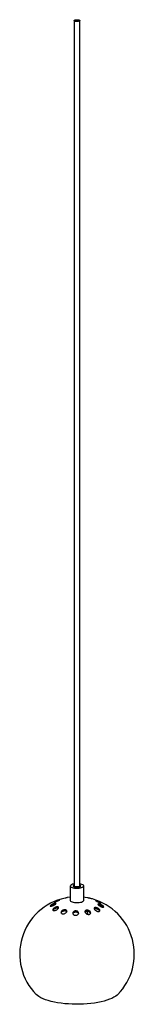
# Paper-space layout '_Dimetric' of a CAD drawing. Header units: millimetres. Extents: x -60 to 60, y -86 to 944.
import ezdxf

# ---------------------------------------------------------------- set-up
doc = ezdxf.new("R2010")
doc.units = ezdxf.units.MM

psp = doc.layouts.new('_Dimetric')

# ---------------------------------------------------------------- linework, layer by layer
at = {"color": 7, "linetype": 'Continuous', "lineweight": 25}
for p, q in [((-3, 942.8), (-3, 37.2)), ((3, 37.2), (3, 942.8)), ((-7, 37.5), (-7, 22.4)), ((-3, 37.6), (-3, 37.4)), ((7, 22.4), (7, 37.5)), ((-10.8, 10.8), (-11, 10.2)), ((11.3, 7.8), (11.2, 9.1))]:
    psp.add_line(p, q, dxfattribs=at)
at = {"color": 7, "linetype": 'Continuous', "lineweight": 25, "flags": 128}
for points in [[(-2, 943.6), (-1.1, 943.7), (0, 943.8), (1, 943.8), (1.9, 943.6), (2.6, 943.3), (2.9, 943), (3, 942.7), (2.6, 942.3), (2, 942.1), (1.1, 941.9), (0, 941.8), (-1, 941.9), (-1.9, 942), (-2.6, 942.3), (-2.9, 942.6), (-3, 943), (-2.6, 943.3), (-2, 943.6)], [(-3, 39.6), (-3.6, 39.5), (-4.8, 39.2), (-5.8, 38.8), (-6.5, 38.3), (-6.9, 37.8), (-7, 37.3), (-6.7, 36.8), (-6, 36.3), (-5.1, 35.9), (-3.9, 35.6), (-2.5, 35.3), (-1, 35.2), (0.6, 35.2), (2.1, 35.3), (3.6, 35.5), (4.8, 35.8), (5.8, 36.2), (6.5, 36.7), (6.9, 37.2), (7, 37.7), (6.7, 38.2), (6, 38.7), (5.1, 39.1), (3.9, 39.5), (3, 39.6)], [(-3, 38.4), (-3.6, 38.1), (-4, 37.7), (-3.9, 37.3), (-3.6, 36.9), (-2.9, 36.6), (-2, 36.4), (-0.8, 36.2), (0.3, 36.2), (1.5, 36.3), (2.5, 36.5), (3.3, 36.8), (3.8, 37.1), (4, 37.5), (3.8, 37.9), (3.3, 38.3), (3, 38.4)], [(-3, 38.4), (-3, 38.3), (-3.6, 38), (-3.9, 37.6), (-3.8, 37.2), (-3.3, 36.8), (-2.5, 36.5), (-1.4, 36.3), (-0.2, 36.2)], [(-0.2, 36.5), (-1.2, 36.6), (-2.2, 36.8), (-2.8, 37), (-3.1, 37.4), (-3.1, 37.8), (-3, 37.8)], [(-0.2, 36.2), (1, 36.3), (2.1, 36.4), (3, 36.7), (3.6, 37.1), (3.9, 37.5), (3.8, 37.9), (3.3, 38.2), (3, 38.4)], [(3, 37.8), (3.1, 37.6), (3.1, 37.3), (2.6, 37), (1.9, 36.7), (0.9, 36.5), (-0.2, 36.5)], [(3.1, 37.4), (3, 37.6), (3, 37.6)], [(-7, 25.7), (-7.2, 25.7), (-9.8, 25.3)], [(-7, 22.4), (-7, 22.2), (-6.7, 21.7), (-6, 21.2), (-5.1, 20.8), (-3.9, 20.5), (-2.5, 20.3), (-1, 20.1), (0.6, 20.1), (2.1, 20.2), (3.6, 20.4), (4.8, 20.7), (5.8, 21.1), (6.5, 21.6), (6.9, 22.1), (7, 22.4)], [(11, 25.1), (8.4, 25.5), (7, 25.7)], [(10.8, 8), (11.1, 8.5), (11.2, 9.1)], [(42.8, -76), (42.2, -76.6), (40.6, -77.8), (38.7, -79), (36.6, -80.1), (34.1, -81.1), (31.4, -82.1), (28.4, -83), (25.2, -83.8), (21.8, -84.4), (18.3, -85), (14.6, -85.5), (10.7, -85.9), (6.8, -86.2), (2.9, -86.3), (-1.1, -86.3), (-5.1, -86.2), (-9, -86), (-12.9, -85.7), (-16.6, -85.3), (-20.3, -84.7), (-23.7, -84.1), (-27, -83.3), (-30.1, -82.5), (-32.9, -81.6), (-35.5, -80.5), (-37.8, -79.5), (-39.8, -78.3), (-41.5, -77.1), (-42.8, -76)]]:
    psp.add_lwpolyline(points, dxfattribs=at)
at = {"color": 7, "linetype": 'Continuous', "lineweight": 25}
for start, end in [(101.9659, 224.5524), (315.4476, 74.4375)]:
    psp.add_arc((0, -33.9), 60, start, end, dxfattribs=at)
for points, knots in [([(-19.9, 22.1), (-20.2, 22), (-20.9, 21.7), (-21.9, 21.4), (-22.9, 21.1), (-23.6, 20.9), (-24, 20.8), (-23.9, 20.9), (-23.6, 21.2), (-23, 21.5), (-22.2, 21.8), (-21.3, 22.2), (-20.3, 22.5), (-19.3, 22.8), (-18.5, 23.1), (-18, 23.1), (-17.9, 23.1), (-18.2, 22.8), (-18.7, 22.6), (-19.3, 22.3), (-19.7, 22.1), (-19.9, 22.1)], [0, 0, 0, 0, 0.055011, 0.109881, 0.168516, 0.230034, 0.290877, 0.34731, 0.398088, 0.445125, 0.491632, 0.540476, 0.593585, 0.651495, 0.71276, 0.773983, 0.831439, 0.883538, 0.931576, 0.978306, 1, 1, 1, 1]), ([(-9.8, 25.3), (-9.9, 25.3), (-10.3, 25.2), (-11, 25.1), (-11.8, 24.9), (-12.3, 24.8), (-12.4, 24.8)], [0, 0, 0, 0, 0.128826, 0.464142, 0.798939, 1, 1, 1, 1]), ([(13.8, 24.5), (13.5, 24.5), (12.9, 24.7), (12, 24.9), (11.3, 25), (11.1, 25.1), (11, 25.1)], [0, 0, 0, 0, 0.2703313, 0.5411402, 0.8026362, 1, 1, 1, 1]), ([(16.1, 23.9), (15.9, 23.9), (15.6, 24), (14.7, 24.2), (14.1, 24.4), (13.8, 24.5)], [0, 0, 0, 0, 0.308624, 0.719215, 1, 1, 1, 1]), ([(19.4, 22.2), (19.3, 22.3), (19.2, 22.4), (19.5, 22.4), (20, 22.4), (20.8, 22.1), (21.8, 21.8), (23, 21.4), (24, 20.9), (24.7, 20.5), (25.2, 20.2), (25.3, 20), (25.2, 19.9), (24.8, 20), (24.1, 20.2), (23.1, 20.5), (22, 20.9), (20.9, 21.4), (20, 21.8), (19.6, 22.1), (19.4, 22.2), (19.4, 22.2)], [0, 0, 0, 0, 0.049713, 0.099318, 0.151742, 0.208794, 0.269564, 0.331145, 0.389565, 0.442388, 0.490474, 0.536803, 0.584482, 0.635835, 0.691989, 0.752301, 0.814013, 0.87323, 0.927329, 0.976606, 1, 1, 1, 1]), ([(-22, 19.3), (-22, 19.2), (-21.9, 19), (-22.2, 18.6), (-22.8, 18.2), (-23.5, 17.7), (-24.5, 17.1), (-25.6, 16.7), (-26.6, 16.4), (-27.4, 16.2), (-27.9, 16.3), (-28, 16.6), (-27.8, 17), (-27.3, 17.4), (-26.6, 17.9), (-25.7, 18.5), (-24.7, 19), (-23.6, 19.3), (-22.7, 19.5), (-22.2, 19.5), (-22, 19.3), (-22, 19.3)], [0, 0, 0, 0, 0.046965, 0.093921, 0.1414, 0.191844, 0.24665, 0.305845, 0.367504, 0.427924, 0.483566, 0.533655, 0.580419, 0.62709, 0.676427, 0.730198, 0.7887, 0.850187, 0.911081, 0.967817, 1, 1, 1, 1]), ([(-27.4, 16.3), (-27.4, 16.3), (-27.2, 16.5), (-26.6, 16.9), (-25.7, 17.4), (-24.7, 17.9), (-23.6, 18.3), (-22.8, 18.5), (-22.6, 18.4), (-22.5, 18.4)], [0, 0, 0, 0, 0.031147, 0.186482, 0.35635, 0.541679, 0.736694, 0.929579, 1, 1, 1, 1]), ([(-19.6, 15.3), (-19.4, 15.2), (-19.2, 15), (-19.3, 14.5), (-19.7, 13.9), (-20.3, 13.2), (-21.2, 12.6), (-22.3, 12), (-23.4, 11.7), (-24.3, 11.7), (-25, 11.8), (-25.3, 12.2), (-25.3, 12.7), (-25.1, 13.3), (-24.5, 13.9), (-23.7, 14.6), (-22.6, 15.2), (-21.5, 15.5), (-20.5, 15.7), (-19.9, 15.6), (-19.6, 15.4), (-19.6, 15.3)], [0, 0, 0, 0, 0.048174, 0.096274, 0.146361, 0.200764, 0.259624, 0.321199, 0.381896, 0.438042, 0.488564, 0.535493, 0.582052, 0.631071, 0.684419, 0.742547, 0.803899, 0.86501, 0.922206, 0.974047, 1, 1, 1, 1]), ([(-25.1, 12), (-25.1, 12.1), (-25, 12.4), (-24.5, 12.9), (-23.7, 13.5), (-22.6, 14.1), (-21.5, 14.5), (-20.5, 14.6), (-19.9, 14.5), (-19.6, 14.4), (-19.6, 14.3)], [0, 0, 0, 0, 0.032853, 0.172412, 0.324966, 0.486366, 0.647184, 0.797354, 0.932931, 1, 1, 1, 1]), ([(-11.8, 9.3), (-12.1, 9.1), (-12.7, 8.6), (-13.8, 8.3), (-14.8, 8.2), (-15.6, 8.4), (-16.2, 8.7), (-16.6, 9.2), (-16.7, 9.9), (-16.5, 10.6), (-15.9, 11.4), (-15, 12.1), (-13.9, 12.5), (-12.8, 12.7), (-11.9, 12.6), (-11.2, 12.3), (-10.8, 11.8), (-10.6, 11.2), (-10.7, 10.5), (-11.2, 9.8), (-11.6, 9.4), (-11.8, 9.3)], [0, 0, 0, 0, 0.057416, 0.114995, 0.168215, 0.216584, 0.262928, 0.31039, 0.361371, 0.417119, 0.477158, 0.538892, 0.598443, 0.652987, 0.702581, 0.749542, 0.796722, 0.846523, 0.900525, 0.959038, 1, 1, 1, 1]), ([(-16.5, 9.2), (-16.5, 9.3), (-16.4, 9.7), (-15.9, 10.3), (-15, 11), (-13.9, 11.5), (-12.9, 11.7), (-11.9, 11.6), (-11.3, 11.3), (-10.9, 10.9), (-10.8, 10.7), (-10.8, 10.6)], [0, 0, 0, 0, 0.055422, 0.197475, 0.344258, 0.486247, 0.616134, 0.733655, 0.844339, 0.955184, 1, 1, 1, 1]), ([(-1.3, 11.4), (-1, 11.4), (-0.4, 11.3), (0.4, 11), (1.1, 10.5), (1.6, 9.9), (1.7, 9.1), (1.5, 8.3), (0.9, 7.5), (0, 7), (-1.1, 6.8), (-2, 6.8), (-2.9, 7.1), (-3.6, 7.5), (-4.2, 8.1), (-4.4, 8.9), (-4.3, 9.7), (-3.8, 10.5), (-2.9, 11.1), (-2.1, 11.3), (-1.5, 11.4), (-1.3, 11.4)], [0, 0, 0, 0, 0.047487, 0.094925, 0.143773, 0.196501, 0.253816, 0.314732, 0.376232, 0.434353, 0.486834, 0.534719, 0.581045, 0.628887, 0.680507, 0.736946, 0.797436, 0.859105, 0.918062, 0.971832, 1, 1, 1, 1]), ([(-4.2, 8.6), (-4.2, 8.6), (-4.2, 8.9), (-3.8, 9.5), (-2.9, 10.1), (-2.1, 10.3), (-1.5, 10.4), (-1.3, 10.4)], [0, 0, 0, 0, 0.035276, 0.330266, 0.611753, 0.867501, 1, 1, 1, 1]), ([(-1.3, 10.4), (-1, 10.4), (-0.4, 10.3), (0.4, 10), (1.1, 9.5), (1.5, 9.1), (1.5, 8.8), (1.5, 8.7)], [0, 0, 0, 0, 0.227133, 0.454018, 0.687886, 0.940984, 1, 1, 1, 1]), ([(10.6, 12.2), (10.9, 12.2), (11.5, 12.1), (12.5, 11.8), (13.3, 11.3), (14, 10.6), (14.3, 9.7), (14.3, 8.9), (13.9, 8.3), (13.1, 7.9), (12.3, 7.7), (11.3, 7.8), (10.4, 8.1), (9.5, 8.6), (8.8, 9.2), (8.3, 10), (8.3, 10.8), (8.6, 11.5), (9.2, 12), (10, 12.2), (10.4, 12.2), (10.6, 12.2)], [0, 0, 0, 0, 0.049673, 0.099238, 0.151606, 0.208601, 0.269337, 0.330933, 0.389415, 0.442312, 0.490441, 0.536772, 0.584417, 0.635712, 0.691805, 0.752076, 0.813794, 0.873066, 0.927235, 0.976561, 1, 1, 1, 1]), ([(8.4, 10), (8.5, 10.2), (8.6, 10.6), (9.2, 11), (9.9, 11.2), (10.4, 11.2), (10.5, 11.2)], [0, 0, 0, 0, 0.2498374, 0.5715031, 0.8632164, 1, 1, 1, 1]), ([(10.5, 11.2), (10.9, 11.2), (11.5, 11.1), (12.5, 10.8), (13.3, 10.2), (13.9, 9.6), (14.1, 9.1), (14.2, 8.9)], [0, 0, 0, 0, 0.192584, 0.384742, 0.588044, 0.809983, 1, 1, 1, 1]), ([(11.1, 9.1), (11.1, 9.6), (11, 10.3), (10.8, 11), (10.7, 11.2)], [0, 0, 0, 0, 0.733205, 1, 1, 1, 1]), ([(20.2, 11.5), (19.8, 11.7), (19.1, 12.1), (18.4, 12.9), (17.9, 13.6), (17.9, 14.2), (18.3, 14.7), (18.9, 14.9), (19.6, 14.9), (20.5, 14.7), (21.5, 14.4), (22.5, 13.8), (23.3, 13.1), (23.9, 12.4), (24, 11.7), (23.8, 11.2), (23.2, 10.9), (22.5, 10.8), (21.6, 10.9), (20.8, 11.2), (20.4, 11.4), (20.2, 11.5)], [0, 0, 0, 0, 0.061518, 0.123041, 0.183837, 0.240375, 0.291597, 0.339191, 0.385982, 0.434597, 0.486954, 0.543894, 0.604599, 0.666207, 0.724745, 0.777708, 0.825878, 0.87221, 0.919824, 0.971067, 1, 1, 1, 1]), ([(18.1, 13.4), (18.2, 13.5), (18.3, 13.7), (18.9, 13.9), (19.7, 13.9), (20.6, 13.7), (21.6, 13.3), (22.6, 12.7), (23.4, 12), (23.6, 11.6), (23.8, 11.3)], [0, 0, 0, 0, 0.082308, 0.200086, 0.316425, 0.437945, 0.569393, 0.712696, 0.865391, 1, 1, 1, 1]), ([(22, 18.1), (22, 18.2), (21.9, 18.4), (22.2, 18.6), (22.8, 18.7), (23.5, 18.6), (24.5, 18.3), (25.6, 17.8), (26.6, 17.2), (27.4, 16.6), (27.9, 16), (28, 15.6), (27.8, 15.3), (27.3, 15.3), (26.6, 15.3), (25.7, 15.6), (24.7, 16), (23.6, 16.6), (22.7, 17.2), (22.2, 17.7), (22.1, 18), (22, 18.1)], [0, 0, 0, 0, 0.046961, 0.093913, 0.141369, 0.191766, 0.246515, 0.305663, 0.367311, 0.427771, 0.483484, 0.533633, 0.580418, 0.627071, 0.676362, 0.730074, 0.788523, 0.849992, 0.910918, 0.967718, 1, 1, 1, 1]), ([(22.4, 17.6), (22.5, 17.6), (22.8, 17.7), (23.5, 17.5), (24.5, 17.2), (25.6, 16.8), (26.6, 16.2), (27.3, 15.6), (27.5, 15.4), (27.5, 15.3)], [0, 0, 0, 0, 0.113535, 0.260662, 0.420954, 0.594575, 0.77577, 0.953287, 1, 1, 1, 1])]:
    psp.add_open_spline(points, degree=3, knots=knots, dxfattribs=at)

doc.saveas('drawing.dxf')
